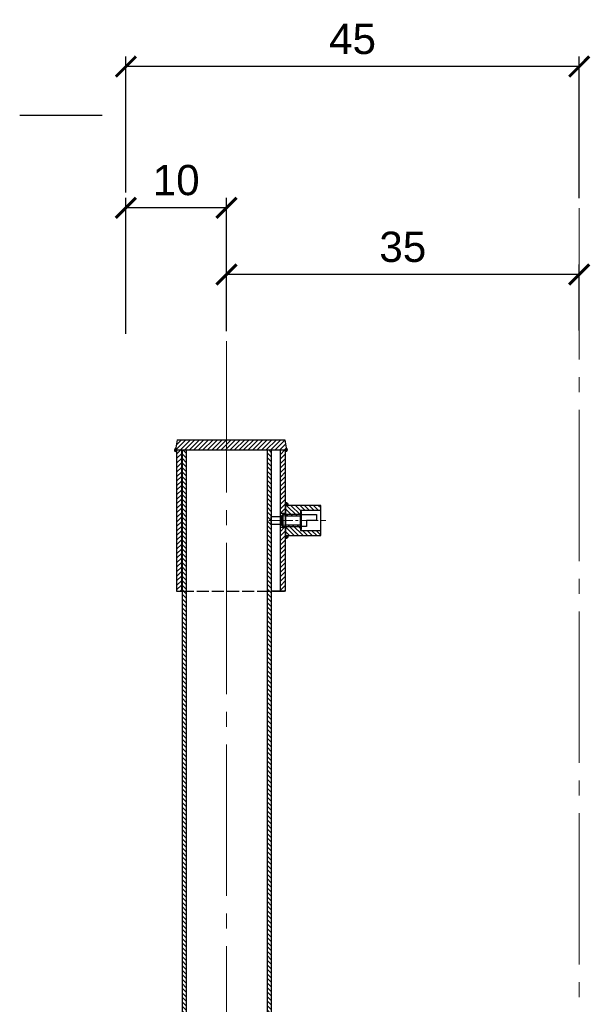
# Model space of a CAD drawing. Header units: millimetres. Extents: x 15422 to 23145, y 7709 to 14779.
# Tile 9 of 12: x 16985 to 17552, y 13803 to 14779. Entities that reach past the tile are written whole.
import ezdxf

# ---------------------------------------------------------------- set-up
doc = ezdxf.new("R2010")
doc.units = ezdxf.units.MM
for name, pattern in [('ACAD_ISO02W100', [15, 12, -3]), ('CENTERX2', [4, 2.5, -0.5, 0.5, -0.5]), ('Штрихпунктирная_ГОСТ', [20, 15, -1.75, 1.5, -1.75])]:
    doc.linetypes.add(name, pattern=pattern)
doc.layers.add('ГП_Штриховки', color=7, linetype='Continuous')
for name, color, linetype, lineweight in [('ГТО-2_Металлические_конструкции', 1, 'Continuous', 30), ('ГТО-2_Размеры', 4, 'Continuous', 13), ('ГТО_Металлические_конструкции', 1, 'Continuous', 30), ('ГТО_Оси', 1, 'CENTERX2', 15), ('ГТО_Штриховка', 7, 'Continuous', 15), ('Линия основная', 4, 'Continuous', 25), ('Оси', 1, 'Штрихпунктирная_ГОСТ', 13)]:
    doc.layers.add(name, color=color, linetype=linetype, lineweight=lineweight)
doc.styles.add('Рогун1', font='arial.ttf')
doc.dimstyles.new('100 мм', dxfattribs={"dimscale": 100, "dimtxt": 3.5, "dimasz": 2, "dimexe": 1, "dimexo": 1, "dimgap": 1.2, "dimtad": 1, "dimdec": 0, "dimlfac": 0.1, "dimrnd": 0.0001, "dimtxsty": 'Рогун1', "dimblk": 'ARCHTICK', "dimcen": 2.5, "dimdle": 1, "dimaunit": 1, "dimadec": 1, "dimazin": 0, "dimtfac": 1, "dimtdec": 0, "dimtmove": 1, "dimatfit": 3, "dimldrblk": 'ARCHTICK', "dimfxl": 1, "dimtfill": 1, "dimarcsym": 0})

# ---------------------------------------------------------------- blocks, each defined once
blk = doc.blocks.new('1')
at = {"layer": 'ГТО_Штриховка'}
h = blk.add_hatch(dxfattribs=at)
h.set_pattern_fill('ANSI31', color=256, angle=90)
h.paths.add_polyline_path([(35, 15), (0, 15), (0, 6), (15, 6), (15, 10), (35, 10)])
h.paths.add_polyline_path([(15, 6), (0, 6), (0, 4.5), (15, 4.5)])
h.paths.add_polyline_path([(15, -4.5), (0, -4.5), (0, -6), (15, -6)])
h.paths.add_polyline_path([(35, -10), (15, -10), (15, -6), (0, -6), (0, -15), (35, -15)])
at = {"layer": 'ГТО_Металлические_конструкции', "color": 0, "lineweight": 9}
blk.add_lwpolyline([(0, -6), (15, -6), (15, 6), (0, 6)], close=True, dxfattribs=at)
at = {"layer": 'ГТО_Оси', "color": 0, "ltscale": 5}
blk.add_lwpolyline([(-5, 0), (40, 0)], dxfattribs=at)
at = {"layer": 'Линия основная'}
for points in [[(0, -15), (35, -15), (35, 15), (0, 15)], [(15, -10), (35, -10), (35, 10), (15, 10)], [(0, 4.5), (15, 4.5), (15, -4.5), (0, -4.5)]]:
    blk.add_lwpolyline(points, close=True, dxfattribs=at)
blk = doc.blocks.new('_ArchTick')
at = {"color": 0, "linetype": 'ByBlock', "const_width": 0.15}
blk.add_lwpolyline([(-0.5, -0.5), (0.5, 0.5)], dxfattribs=at)
blk = doc.blocks.new('*D65')
at = {"layer": 'Defpoints', "color": 0, "transparency": 16777216}
for p in [(17090.83, 14732.41), (17090.83, 14597.53), (17540.83, 14592.13)]:
    blk.add_point(p, dxfattribs=at)
at = {"layer": 'ГТО-2_Размеры', "color": 0, "lineweight": -2, "transparency": 16777216}
for p, q in [((17090.83, 14607.53), (17090.83, 14742.41)), ((17540.83, 14602.13), (17540.83, 14742.41)), ((17540.93, 14732.41), (17090.73, 14732.41))]:
    blk.add_line(p, q, dxfattribs=at)
at = {"layer": 'ГТО-2_Размеры', "color": 0, "lineweight": -2, "transparency": 16777216, "xscale": 20, "yscale": 20, "zscale": 20, "rotation": 180}
blk.add_blockref('_ArchTick', (17090.83, 14732.41), dxfattribs=at)
at = {"layer": 'ГТО-2_Размеры', "color": 0, "lineweight": -2, "transparency": 16777216, "xscale": 20, "yscale": 20, "zscale": 20}
blk.add_blockref('_ArchTick', (17540.83, 14732.41), dxfattribs=at)
at = {"layer": 'ГТО-2_Размеры', "color": 0, "transparency": 16777216, "insert": (17315.83, 14759.67), "char_height": 30, "attachment_point": 5, "style": 'Рогун1'}
blk.add_mtext('45', dxfattribs=at)
blk = doc.blocks.new('*D66')
at = {"layer": 'Defpoints', "color": 0, "transparency": 16777216}
for p in [(17090.83, 14592.42), (17190.74, 14460.27), (17090.83, 14457.54)]:
    blk.add_point(p, dxfattribs=at)
at = {"layer": 'ГТО-2_Размеры', "color": 0, "lineweight": -2, "transparency": 16777216}
for p, q in [((17090.83, 14467.54), (17090.83, 14602.42)), ((17190.74, 14470.27), (17190.74, 14602.42)), ((17190.84, 14592.42), (17090.73, 14592.42))]:
    blk.add_line(p, q, dxfattribs=at)
at = {"layer": 'ГТО-2_Размеры', "color": 0, "lineweight": -2, "transparency": 16777216, "xscale": 20, "yscale": 20, "zscale": 20, "rotation": 180}
blk.add_blockref('_ArchTick', (17090.83, 14592.42), dxfattribs=at)
at = {"layer": 'ГТО-2_Размеры', "color": 0, "lineweight": -2, "transparency": 16777216, "xscale": 20, "yscale": 20, "zscale": 20}
blk.add_blockref('_ArchTick', (17190.74, 14592.42), dxfattribs=at)
at = {"layer": 'ГТО-2_Размеры', "color": 0, "transparency": 16777216, "insert": (17140.79, 14619.74), "char_height": 30, "attachment_point": 5, "style": 'Рогун1'}
blk.add_mtext('10', dxfattribs=at)
blk = doc.blocks.new('*D75')
at = {"layer": 'Defpoints', "color": 0, "transparency": 16777216}
for p in [(17190.74, 14526.21), (17190.74, 14459.98), (17540.77, 14460.72)]:
    blk.add_point(p, dxfattribs=at)
at = {"layer": 'ГТО-2_Размеры', "color": 0, "lineweight": -2, "transparency": 16777216}
for p, q in [((17190.74, 14469.98), (17190.74, 14536.21)), ((17540.77, 14470.72), (17540.77, 14536.21)), ((17540.87, 14526.21), (17190.64, 14526.21))]:
    blk.add_line(p, q, dxfattribs=at)
at = {"layer": 'ГТО-2_Размеры', "color": 0, "lineweight": -2, "transparency": 16777216, "xscale": 20, "yscale": 20, "zscale": 20, "rotation": 180}
blk.add_blockref('_ArchTick', (17190.74, 14526.21), dxfattribs=at)
at = {"layer": 'ГТО-2_Размеры', "color": 0, "lineweight": -2, "transparency": 16777216, "xscale": 20, "yscale": 20, "zscale": 20}
blk.add_blockref('_ArchTick', (17540.77, 14526.21), dxfattribs=at)
at = {"layer": 'ГТО-2_Размеры', "color": 0, "transparency": 16777216, "insert": (17365.75, 14553.54), "char_height": 30, "attachment_point": 5, "style": 'Рогун1'}
blk.add_mtext('35', dxfattribs=at)

msp = doc.modelspace()

# ---------------------------------------------------------------- hatches: boundary and pattern name
at = {"layer": 'ГП_Штриховки', "lineweight": 15, "transparency": 33554687}
h = msp.add_hatch(dxfattribs=at)
h.set_pattern_fill('ANSI31', color=256, angle=90)
h.set_pattern_definition([(135, (-45698.042, -11073.712), (-2.24506403, -2.24506403), [])])
h.paths.add_polyline_path([(17146.6445545, 14352.3917199), (17150.6445545, 14352.3917199), (17150.6987772, 13252.333243), (17146.6987775, 13252.3274205)])
h.paths.add_polyline_path([(17231.1445545, 14352.3917199), (17235.1445545, 14352.3917199), (17235.1987713, 13252.4562442), (17231.1987716, 13252.4505666)])
at = {"layer": 'ГТО_Штриховка'}
h = msp.add_hatch(dxfattribs=at)
h.set_pattern_fill('ANSI31', color=256)
h.set_pattern_definition([(45, (17243.6954, 14352.3917), (-2.24506, 2.24506), [])])
h.paths.add_polyline_path([(17252.2398782, 14362.3917199), (17141.7340243, 14362.3917199), (17140.2340243, 14352.3917199), (17252.2398782, 14352.3917199)])
h.paths.add_polyline_path([(17248.7131192, 14362.5310871), (17252.2398782, 14362.3917199), (17252.2398782, 14352.3917199), (17250.2340243, 14352.3917199)])
h = msp.add_hatch(color=0, dxfattribs=at)
h.dxf.hatch_style = 1
edge = h.paths.add_edge_path()
edge.add_line((17140.8385692, 14354.3870579), (17140.5397729, 14352.3950828))
edge.add_line((17140.5397729, 14352.3950828), (17141.0399721, 14352.3917199))
edge.add_line((17141.0399721, 14352.3917199), (17141.0399721, 14350.3917199))
edge.add_arc((17141.04273, 14352.3946042), 2.0028863, 95.8505104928, 269.9211047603, ccw=False)
h = msp.add_hatch(dxfattribs=at)
h.set_pattern_fill('ANSI31', color=256)
h.set_pattern_definition([(45, (-46484.662, -5929.9756), (-2.24506403, 2.24506403), [])])
h.paths.add_polyline_path([(17146.2340243, 14352.3917199), (17141.2340243, 14352.3917199), (17141.2340243, 14212.3917199), (17146.2340243, 14212.3917199)])
h.paths.add_polyline_path([(17249.2340243, 14352.3917199), (17244.2340243, 14352.3917199), (17244.2340243, 14289.3917199), (17249.211804, 14289.3917199)])
h.paths.add_polyline_path([(17249.211804, 14275.3917199), (17244.2340243, 14275.3917199), (17244.2340243, 14212.3917199), (17249.2340243, 14212.3917199)])
h = msp.add_hatch(color=0, dxfattribs=at)
h.dxf.hatch_style = 1
edge = h.paths.add_edge_path()
edge.add_line((17249.9412353, 14354.2655945), (17250.2340243, 14352.3917199))
edge.add_line((17250.2340243, 14352.3917199), (17249.2431864, 14352.3917199))
edge.add_line((17249.2431864, 14352.3917199), (17249.2431864, 14350.3917199))
edge.add_arc((17249.2433686, 14352.3915165), 1.9997966, 269.9947807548, 429.5757407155)
h = msp.add_hatch(color=0, dxfattribs=at)
h.dxf.hatch_style = 1
h.paths.add_polyline_path([(17249.211804, 14300.3917199), (17249.211804, 14297.3917199), (17252.211804, 14297.3917199, 0.4142135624)])
h = msp.add_hatch(color=0, dxfattribs=at)
h.dxf.hatch_style = 1
h.paths.add_polyline_path([(17249.211804, 14264.3917199), (17249.211804, 14267.3917199), (17252.211804, 14267.3917199, -0.4142135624)])

# ---------------------------------------------------------------- linework, layer by layer
at = {"linetype": 'ACAD_ISO02W100'}
msp.add_line((17146.2340243, 14212.3917199), (17249.2340243, 14212.3917199), dxfattribs=at)
at = {"layer": 'ГТО-2_Металлические_конструкции', "color": 1}
msp.add_line((16985.425328, 14684.3298394), (17067.2874725, 14684.3298394), dxfattribs=at)
at = {"layer": 'ГТО-2_Металлические_конструкции', "color": 0}
for p, q in [((17141.7340243, 14362.3917199), (17140.2340243, 14352.3917199)), ((17141.7340243, 14362.3917199), (17248.7340243, 14362.3917199)), ((17248.7340243, 14362.3917199), (17250.2340243, 14352.3917199)), ((17140.2340243, 14352.3917199), (17250.2340243, 14352.3917199)), ((17141.2340243, 14352.3917199), (17141.2340243, 14212.3917199)), ((17146.2340243, 14212.3917199), (17146.2340243, 14352.3917199)), ((17244.2340243, 14212.3917199), (17244.2340243, 14352.3917199)), ((17249.2340243, 14212.3917199), (17249.2340243, 14352.3917199)), ((17249.211804, 14289.3917199), (17244.2340243, 14289.3917199)), ((17246.711804, 14288.3917199), (17246.711804, 14276.3917199)), ((17249.211804, 14275.3917199), (17244.2340243, 14275.3917199)), ((17141.2340243, 14212.3917199), (17146.2340243, 14212.3917199)), ((17249.2340243, 14212.3917199), (17235.1548181, 14212.3910752))]:
    msp.add_line(p, q, dxfattribs=at)
at = {"layer": 'ГТО-2_Металлические_конструкции'}
for p, q in [((17146.711804, 14352.3917199), (17146.6987775, 13252.3274205)), ((17150.6445545, 14352.3917199), (17150.6987772, 13252.333243)), ((17231.1445545, 14352.3917199), (17231.1987716, 13252.4505666)), ((17235.1445545, 14352.3917199), (17235.1987713, 13252.4562442))]:
    msp.add_line(p, q, dxfattribs=at)
at = {"layer": 'ГТО-2_Металлические_конструкции', "color": 0}
for points in [[(17235.211804, 14286.3917199), (17245.211804, 14286.3917199), (17245.211804, 14278.3917199), (17235.211804, 14278.3917199)], [(17246.711804, 14276.3917199), (17264.211804, 14276.3917199), (17264.211804, 14288.3917199), (17246.711804, 14288.3917199), (17245.211804, 14286.8917199), (17245.211804, 14286.8917199), (17245.211804, 14277.8917199)], [(17264.211804, 14273.3917199), (17265.211804, 14273.3917199), (17265.211804, 14291.3917199), (17264.211804, 14291.3917199)], [(17265.211804, 14288.3917199), (17280.211804, 14288.3917199), (17280.211804, 14282.3917199), (17270.211804, 14282.3917199), (17270.211804, 14276.3917199), (17265.211804, 14276.3917199)]]:
    msp.add_lwpolyline(points, close=True, dxfattribs=at)
at = {"layer": 'ГТО-2_Металлические_конструкции', "color": 0, "lineweight": 9}
msp.add_lwpolyline([(17245.211804, 14286.8917199), (17264.211804, 14286.8917199), (17264.211804, 14277.8917199), (17245.211804, 14277.8917199)], close=True, dxfattribs=at)
at = {"layer": 'ГТО_Оси', "color": 0, "ltscale": 5}
msp.add_lwpolyline([(17232.7466997, 14282.3917199), (17254.211804, 14282.3917199)], dxfattribs=at)
at = {"layer": 'ГТО_Штриховка', "color": 0}
msp.add_lwpolyline([(17249.211804, 14301.8537957), (17249.211804, 14297.3917199), (17254.6922023, 14297.3917199)], dxfattribs=at)
for centre, radius, start, end in [((17141.0950205, 14352.4495213), 2.0585376, 105.6403749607, 268.4676414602), ((17249.2340243, 14352.3917199), 2.0028863, 270.0788952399, 69.323205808), ((17249.211804, 14297.3917199), 3, 0, 90), ((17249.211804, 14267.3917199), 3, 270, 0)]:
    msp.add_arc(centre, radius, start, end, dxfattribs=at)
at = {"layer": 'Оси', "ltscale": 10}
for p, q in [((17540.8343559, 14592.1347482), (17540.8343559, 11905.4967663)), ((17190.7364839, 14460.270421), (17190.8037335, 13252.682089))]:
    msp.add_line(p, q, dxfattribs=at)

# ---------------------------------------------------------------- block references
at = {"layer": 'ГТО-2_Металлические_конструкции', "color": 0}
msp.add_blockref('1', (17249.211804, 14282.3917199), dxfattribs=at)

# ---------------------------------------------------------------- dimensions: what is measured, and where the dimension line sits
at = {"layer": 'ГТО-2_Размеры'}
dim = msp.add_linear_dim(base=(17090.8343559, 14732.4123269), p1=(17540.8343559, 14592.1347482), p2=(17090.8343559, 14597.5315648), dimstyle='100 мм', override={"dimscale": 0, "dimtxt": 300, "dimasz": 200, "dimexe": 100, "dimexo": 100, "dimgap": 120, "dimdec": 6, "dimcen": 250, "dimtfill": 0}, dxfattribs=at)
dim.commit()
dim.dimension.update_dxf_attribs({"geometry": '*D65', "text_midpoint": (17315.8343559, 14732.4123269), "dimtype": 160})
for base, p1, p2, text, picture, middle in [((17090.8343559, 14592.4186811), (17190.7364839, 14460.270421), (17090.8343559, 14457.537919), '10', '*D66', (17140.7854199, 14592.4186811)), ((17190.7365002, 14526.2097225), (17540.7718248, 14460.7194531), (17190.7365002, 14459.9775823), '35', '*D75', (17365.7541625, 14526.2097225))]:
    dim = msp.add_linear_dim(base=base, p1=p1, p2=p2, text=text, dimstyle='100 мм', override={"dimscale": 0, "dimtxt": 300, "dimasz": 200, "dimexe": 100, "dimexo": 100, "dimgap": 120, "dimdec": 6, "dimcen": 250, "dimtfill": 0}, dxfattribs=at)
    dim.commit()
    dim.dimension.update_dxf_attribs({"geometry": picture, "text_midpoint": middle, "dimtype": 160})

doc.saveas('drawing.dxf')
